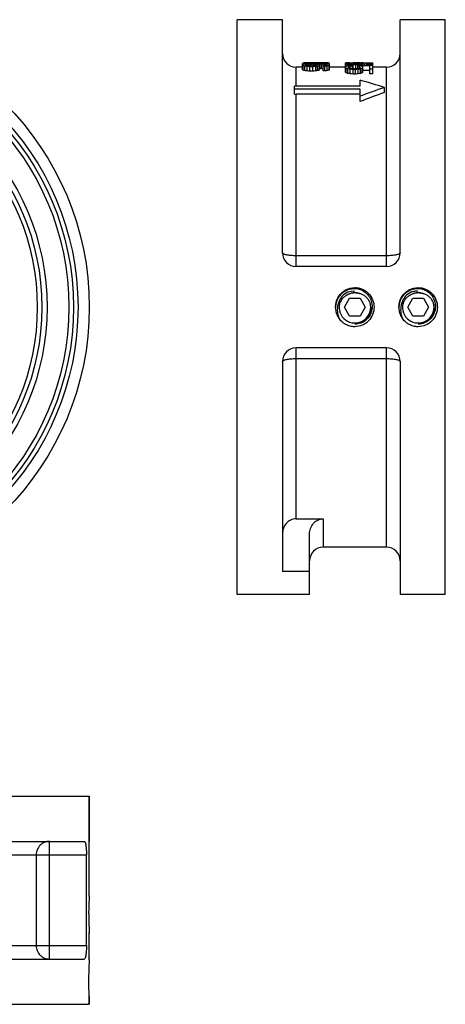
# Model space of a CAD drawing. Header units: millimetres. Extents: x -8 to 271, y 72 to 552.
# Tile 4 of 5: x 177 to 271, y 72 to 290. Entities that reach past the tile are written whole.
import ezdxf

# ---------------------------------------------------------------- set-up
doc = ezdxf.new("R2010")
doc.units = ezdxf.units.MM
doc.header["$LTSCALE"] = 30.734
doc.layers.get('0').update_dxf_attribs({"linetype": 'CONTINUOUS'})
doc.layers.add('02___PRT_ALL_AXES', color=7, linetype='CONTINUOUS')

msp = doc.modelspace()

# ---------------------------------------------------------------- linework, layer by layer
at = {"color": 7, "linetype": 'Continuous'}
for p, q in [((234.71, 238.23), (234.71, 289.73)), ((260.71, 238.23), (260.71, 289.73)), ((237.71, 275.08), (237.71, 279.23)), ((239.13, 280.1), (239.13, 280.13)), ((239.13, 280.13), (244.11, 280.13)), ((239.13, 278.67), (239.13, 280.08)), ((239.13, 280.08), (245.13, 280.08)), ((239.26, 278.58), (239.26, 279.59)), ((239.64, 280.13), (239.64, 280.18)), ((239.64, 278.47), (239.64, 279.49)), ((239.77, 279.66), (239.77, 279.78)), ((239.89, 279.61), (239.89, 279.83)), ((240.02, 280.13), (240.02, 280.19)), ((240.15, 279.55), (240.15, 279.88)), ((240.15, 278.41), (240.15, 279.42)), ((240.4, 280.13), (240.4, 280.23)), ((240.58, 280.23), (240.4, 280.23)), ((240.53, 279.51), (240.53, 279.9)), ((240.79, 278.36), (240.79, 279.38)), ((240.79, 279.38), (241.43, 279.38)), ((240.92, 279.49), (240.92, 279.92)), ((240.92, 279.92), (241.3, 279.92)), ((240.92, 279.49), (241.3, 279.49)), ((241.3, 279.49), (241.3, 279.92)), ((241.43, 278.36), (241.43, 279.38)), ((241.68, 279.99), (242.57, 279.99)), ((241.68, 279.51), (241.68, 279.9)), ((241.94, 279.55), (241.94, 279.88)), ((242.06, 278.41), (242.06, 279.42)), ((242.19, 279.61), (242.19, 279.83)), ((242.32, 279.93), (242.57, 279.93)), ((242.32, 279.66), (242.32, 279.78)), ((242.45, 278.47), (242.45, 279.49)), ((242.57, 279.89), (242.57, 279.93)), ((242.83, 278.58), (242.83, 279.59)), ((242.96, 278.67), (242.96, 279.77)), ((243.21, 280.13), (243.21, 280.17)), ((243.34, 278.91), (243.34, 279.92)), ((243.6, 280.17), (243.6, 280.21)), ((243.72, 278.41), (243.72, 279.9)), ((243.85, 280.17), (243.85, 280.22)), ((243.85, 280.17), (244.23, 280.17)), ((244.11, 279.57), (244.11, 279.88)), ((244.11, 278.43), (244.11, 279.45)), ((244.36, 279.63), (244.36, 279.83)), ((244.49, 279.68), (244.49, 279.78)), ((244.62, 278.49), (244.62, 279.51)), ((245, 278.6), (245, 279.61)), ((245.13, 280.1), (245.13, 280.13)), ((245.13, 278.69), (245.13, 280.08)), ((248.66, 278.12), (248.66, 280.2)), ((248.66, 280.2), (254.66, 280.2)), ((248.79, 279.41), (248.79, 279.91)), ((248.79, 277.99), (248.79, 279.01)), ((249.17, 279.51), (249.17, 279.83)), ((249.17, 277.85), (249.17, 278.88)), ((249.3, 279.96), (249.3, 280.04)), ((249.3, 279.14), (249.3, 279.29)), ((249.42, 279.92), (249.42, 280.07)), ((249.42, 279.04), (249.42, 279.38)), ((249.55, 280.23), (249.51, 280.23)), ((249.68, 279.88), (249.68, 280.1)), ((249.68, 279.57), (249.68, 279.79)), ((249.68, 278.96), (249.68, 279.45)), ((249.68, 277.76), (249.68, 278.79)), ((250.06, 279.85), (250.06, 280.11)), ((250.19, 278.9), (250.19, 279.61)), ((250.32, 278.88), (250.32, 279.75)), ((250.96, 279.75), (250.32, 279.75)), ((250.32, 277.7), (250.32, 278.73)), ((250.83, 278.73), (250.32, 278.73)), ((250.45, 279.83), (250.45, 280.12)), ((250.83, 280.12), (250.45, 280.12)), ((250.83, 279.83), (250.45, 279.83)), ((250.7, 278.88), (250.45, 278.88)), ((251, 280.23), (250.83, 280.23)), ((250.83, 279.83), (250.83, 280.12)), ((250.83, 277.7), (250.83, 278.73)), ((250.96, 278.9), (250.96, 279.75)), ((252.1, 280.16), (251.21, 280.16)), ((251.21, 279.85), (251.21, 280.11)), ((251.34, 278.96), (251.34, 279.61)), ((254.66, 279.61), (251.34, 279.61)), ((251.47, 279.88), (251.47, 280.1)), ((251.47, 277.76), (251.47, 278.79)), ((251.59, 279.61), (251.59, 279.79)), ((251.72, 279.92), (251.72, 280.07)), ((251.72, 279.04), (251.72, 279.38)), ((251.85, 280.13), (252.1, 280.13)), ((251.85, 280.04), (251.85, 279.96)), ((251.85, 279.14), (251.85, 279.29)), ((251.98, 279.61), (251.98, 279.83)), ((254.02, 279.51), (251.98, 279.51)), ((251.98, 277.85), (251.98, 278.88)), ((252.36, 279.61), (252.36, 279.91)), ((252.36, 277.99), (252.36, 279.01)), ((252.49, 279.61), (252.49, 280.03)), ((252.49, 278.12), (252.49, 279.29)), ((254.02, 278.5), (252.49, 278.5)), ((252.87, 279.61), (252.87, 280.12)), ((253.25, 279.61), (253.25, 280.11)), ((253.64, 279.89), (253.64, 280.1)), ((253.64, 279.61), (253.64, 279.8)), ((253.89, 279.93), (253.89, 280.07)), ((254.02, 279.97), (254.02, 280.04)), ((254.02, 277.76), (254.02, 279.51)), ((254.66, 278.79), (254.02, 278.79)), ((254.15, 279.61), (254.15, 279.85)), ((254.53, 279.61), (254.53, 279.92)), ((254.66, 280.03), (254.66, 280.2)), ((254.66, 277.76), (254.66, 279.98)), ((257.71, 235.23), (257.71, 279.23)), ((241.43, 278.36), (240.79, 278.36)), ((250.83, 277.7), (250.32, 277.7)), ((251.87, 275.08), (251.87, 276.34)), ((254.66, 277.76), (254.02, 277.76)), ((237.35, 273.28), (237.35, 275.08)), ((251.87, 275.08), (237.35, 275.08)), ((251.87, 274.38), (237.35, 274.38)), ((251.87, 271.64), (251.87, 274.38)), ((257.27, 273.62), (257.27, 274.74)), ((237.71, 235.23), (237.71, 273.26)), ((251.87, 273.26), (237.71, 273.26)), ((257.71, 237.58), (237.71, 237.58)), ((257.71, 235.23), (237.71, 235.23)), ((248.4, 226.23), (249.55, 228.23)), ((249.55, 224.23), (248.4, 226.23)), ((249.55, 228.23), (251.86, 228.23)), ((251.86, 228.23), (253.02, 226.23)), ((253.02, 226.23), (251.86, 224.23)), ((262.4, 226.23), (263.55, 228.23)), ((263.55, 224.23), (262.4, 226.23)), ((263.55, 228.23), (265.86, 228.23)), ((265.86, 228.23), (267.02, 226.23)), ((267.02, 226.23), (265.86, 224.23)), ((251.86, 224.23), (249.55, 224.23)), ((265.86, 224.23), (263.55, 224.23)), ((237.71, 179.49), (237.71, 217.23)), ((257.71, 217.23), (237.71, 217.23)), ((257.71, 173.23), (257.71, 217.23)), ((234.71, 214.23), (234.71, 167.86)), ((237.71, 214.87), (257.71, 214.87)), ((260.71, 214.23), (260.71, 162.73)), ((237.71, 179.49), (243.71, 179.49)), ((243.71, 179.49), (243.71, 173.23)), ((240.71, 162.73), (240.71, 176.12)), ((240.71, 167.86), (234.71, 167.86)), ((192.02, 118.23), (192.02, 108.23)), ((66.17, 108.23), (190.88, 108.23)), ((183.22, 82.23), (183.22, 108.23)), ((105.52, 105.23), (191.38, 105.23)), ((180.29, 105.23), (180.29, 85.23)), ((191.38, 85.23), (191.38, 105.23)), ((192.01, 96.26), (192.02, 96.42)), ((192.02, 96.47), (192.02, 96.48)), ((192.02, 96.48), (192.02, 96.47)), ((192.02, 96.46), (192.02, 96.47)), ((192.02, 96.47), (192.02, 96.43)), ((192.02, 96.42), (192.02, 96.46)), ((192.02, 96.43), (192.02, 96.41)), ((192.02, 88.08), (192.02, 88.02)), ((192.02, 88.02), (192.02, 88.08)), ((192.02, 88.02), (192.02, 87.98)), ((192.02, 87.98), (192.02, 88.02)), ((65.67, 85.23), (191.38, 85.23)), ((66.17, 82.23), (190.88, 82.23)), ((192.01, 82.26), (192.02, 82.43)), ((192.02, 82.46), (192.02, 82.48)), ((192.02, 82.48), (192.02, 82.46)), ((192.02, 82.43), (192.02, 82.46)), ((192.02, 82.46), (192.02, 82.45)), ((192.02, 82.45), (192.02, 82.44)), ((192.02, 82.44), (192.02, 82.42)), ((192.02, 73.98), (192.02, 72.23))]:
    msp.add_line(p, q, dxfattribs=at)
for radius in [61, 60, 59, 54.15, 53, 52]:
    msp.add_circle((128.52, 226.23), radius, dxfattribs=at)
for centre, radius, start, end in [((237.71, 282.23), 3, 180, 270), ((257.71, 282.23), 3, 270, 360), ((237.71, 275.93), 2.67, 262.2616, 269.9916), ((237.71, 238.23), 3, 180, 270), ((257.71, 238.23), 3, 270, 360), ((250.71, 226.23), 3.19, 72.3184, 124.6152), ((250.71, 226.23), 3.19, 70.846, 72.3181), ((250.71, 226.23), 3.19, 68.0298, 70.8457), ((250.71, 226.23), 3.2, 66.4567, 68.0299), ((264.71, 226.23), 3.19, 72.3184, 124.6152), ((264.71, 226.23), 3.19, 70.846, 72.3181), ((264.71, 226.23), 3.19, 68.0298, 70.8457), ((264.71, 226.23), 3.2, 66.4567, 68.0299), ((250.71, 226.23), 3.5, 175.771, 15.3033), ((250.73, 226.1), 3.52, 0.7632, 17.3525), ((264.71, 226.23), 3.5, 175.771, 15.3033), ((264.73, 226.1), 3.52, 0.7632, 17.3525), ((251.32, 225.85), 4.75, 192.3299, 199.6884), ((251.8, 225.63), 4.97, 180.663, 181.1324), ((251.82, 225.63), 4.99, 181.1359, 186.6963), ((250.28, 226.59), 4.15, 214.2441, 221.0293), ((251.83, 225.63), 5, 186.6966, 188.5368), ((251.84, 225.63), 5.01, 188.5375, 195.5308), ((251.79, 225.62), 4.95, 195.5299, 200.7186), ((265.31, 225.85), 4.74, 192.3251, 193.1691), ((265.31, 225.85), 4.74, 193.1691, 193.591), ((265.32, 225.85), 4.74, 193.5915, 196.6464), ((265.32, 225.85), 4.74, 196.6466, 199.6909), ((265.93, 225.63), 5.1, 180.7206, 188.9722), ((264.28, 226.59), 4.15, 214.2441, 221.0294), ((265.59, 225.58), 4.76, 188.9339, 189.7059), ((265.72, 225.6), 4.88, 189.7256, 194.9446), ((265.79, 225.62), 4.96, 194.9236, 200.7373), ((250.83, 226.06), 3.55, 268.1036, 276.5048), ((264.83, 226.06), 3.55, 268.0962, 274.6789), ((237.71, 214.23), 3, 90, 180), ((257.71, 214.23), 3, 0, 90), ((243.71, 170.23), 3, 90, 180), ((257.71, 170.23), 3, 0, 90), ((253.42, 92.23), 61.55, 176.6858, 179.9981), ((292.54, 91.48), 100.65, 177.3748, 177.5454), ((253.65, 92.24), 61.77, 180.008, 183.8619), ((253.42, 78.23), 61.55, 176.6858, 179.9981), ((292.54, 77.48), 100.65, 177.3748, 177.5454)]:
    msp.add_arc(centre, radius, start, end, dxfattribs=at)
for centre, major_axis, ratio, start_param, end_param in [((240.56, 226.23), (0, 54), 0.204255, 0.118984, 0.130649), ((237.56, 226.23), (0, 54), 0.204256, -0.154034, -0.142332), ((237.56, 226.23), (0, 53), 0.204256, -0.156964, -0.145036), ((239.76, 226.23), (0, 54), 0.170213, 0.054935, 0.060819), ((241.07, 226.23), (0, 54), 0.612767, 6.326532, 6.33812), ((243.18, 226.23), (0, 54), 0.612767, 0.107336, 0.118984), ((234.18, 226.23), (0, 54), 0.612764, -0.165758, -0.154034), ((234.18, 226.23), (0, 53), 0.612764, -0.168915, -0.156964), ((242.03, 226.23), (55.15, 0), 0.979167, 7.890379, 7.897329), ((247.52, 226.23), (73.53, 0), 0.734375, 1.67115, 1.678132), ((227.51, 226.23), (73.53, 0), 0.734375, 7.681178, 7.688224), ((227.51, 226.23), (72.17, 0), 0.734375, 1.394699, 1.401881), ((242.12, 226.23), (0, 54), 0.340425, 0.121316, 0.128315), ((237.12, 226.23), (0, 54), 0.340425, -0.151692, -0.144671), ((244.34, 226.23), (0, 54), 0.680851, 0.114323, 0.121316), ((234.34, 226.23), (0, 54), 0.680851, 6.124464, 6.131493), ((244.04, 226.23), (110.3, 0), 0.489584, 7.886904, 7.890379), ((253.96, 226.23), (137.87, 0), 0.391665, 1.666498, 1.67115), ((249.59, 226.23), (82.72, 0), 0.652775, 1.68046, 1.685119), ((227.07, 226.23), (82.72, 0), 0.652775, 1.407385, 1.412075), ((216.44, 226.23), (137.87, 0), 0.391665, 7.676477, 7.681178), ((216.44, 226.23), (135.32, 0), 0.391665, 1.389906, 1.394699), ((258.64, 226.23), (165.45, 0), 0.326391, 1.678132, 1.68046), ((213.62, 226.23), (165.45, 0), 0.326391, 7.688224, 7.69057), ((240.58, 226.23), (106.06, 0), 0.509167, 7.825552, 7.853981), ((277.68, 226.23), (386.04, 0), 0.139882, 1.664173, 1.666498), ((223.57, 226.23), (165.45, 0), 0.326391, 1.461132, 1.463461), ((268.6, 226.23), (165.45, 0), 0.326391, 1.734208, 1.736554), ((265.77, 226.23), (137.87, 0), 0.391665, 1.7436, 1.748301), ((265.77, 226.23), (135.32, 0), 0.391665, 1.746894, 1.751687), ((235.65, 226.23), (55.15, 0), 0.979163, 1.456473, 1.461132), ((250.65, 226.23), (55.15, 0), 0.979163, 1.729517, 1.734208), ((237.74, 226.23), (0, 54), 0.680851, 6.161869, 6.168862), ((247.75, 226.23), (0, 54), 0.680851, 0.151692, 0.158721), ((251.55, 226.23), (55.15, 0), 0.979167, 1.736554, 1.7436), ((251.55, 226.23), (54.13, 0), 0.979167, 1.739712, 1.746894), ((239.97, 226.23), (0, 54), 0.340425, 6.154871, 6.161869), ((244.97, 226.23), (0, 54), 0.340425, 0.144671, 0.151692), ((238.47, 226.23), (0, 54), 0.680851, 6.164201, 6.178178), ((247.91, 226.23), (0, 54), 0.612764, 0.154034, 0.165758), ((247.91, 226.23), (0, 53), 0.612764, 0.156964, 0.168915), ((206.58, 226.23), (386.04, 0), 0.139882, 7.75828, 7.760605), ((207.89, 226.23), (330.89, 0), 0.163196, 7.746646, 7.748974), ((241.52, 226.23), (0, 54), 0.204255, 6.152536, 6.164201), ((244.52, 226.23), (0, 54), 0.204256, 0.142332, 0.154034), ((244.52, 226.23), (0, 53), 0.204256, 0.145036, 0.156964), ((207.89, 226.23), (324.76, 0), 0.163196, 1.461427, 1.462614), ((240.19, 226.23), (64.34, 0), 0.839285, 7.793111, 7.80702), ((225.62, 226.23), (165.45, 0), 0.326391, 7.744317, 7.746646), ((225.62, 226.23), (162.38, 0), 0.326391, 1.459054, 1.461427), ((230.29, 226.23), (137.87, 0), 0.391665, 7.753628, 7.75828), ((244.64, 226.23), (0, 54), 0.680852, 0.021483, 0.02843), ((234.67, 226.23), (82.72, 0), 0.652775, 7.739659, 7.744317), ((256.99, 226.23), (82.72, 0), 0.652775, 1.727174, 1.731862), ((272.17, 226.23), (165.45, 0), 0.326391, 1.74125, 1.7436), ((272.17, 226.23), (162.38, 0), 0.326391, 1.744499, 1.746894), ((240.22, 226.23), (110.3, 0), 0.489584, 1.534399, 1.537874), ((236.74, 226.23), (73.53, 0), 0.734375, 7.746646, 7.753628), ((239.91, 226.23), (0, 54), 0.680851, 6.161869, 6.168862), ((249.83, 226.23), (0, 54), 0.680851, 0.149351, 0.156377), ((256.58, 226.23), (73.53, 0), 0.734375, 1.734208, 1.74125), ((256.58, 226.23), (72.17, 0), 0.734375, 1.73732, 1.744499), ((242.23, 226.23), (55.15, 0), 0.979167, 1.527449, 1.534399), ((241.21, 226.23), (64.34, 0), 0.839286, 7.793111, 7.80702), ((242.14, 226.23), (0, 54), 0.340425, 6.154871, 6.161869), ((247.1, 226.23), (0, 54), 0.340425, 0.142332, 0.149351), ((243.18, 226.23), (0, 54), 0.612767, -0.054935, -0.043347), ((241.07, 226.23), (0, 54), 0.612767, -0.118984, -0.107336), ((250, 226.23), (0, 54), 0.612767, 0.151692, 0.163411), ((250, 226.23), (0, 53), 0.612767, 0.154577, 0.166523), ((244.5, 226.23), (0, 54), 0.170213, -0.059508, -0.054935), ((243.69, 226.23), (0, 54), 0.204255, 6.152536, 6.164201), ((246.67, 226.23), (0, 54), 0.204255, 0.139994, 0.151692), ((246.67, 226.23), (0, 53), 0.204255, 0.142653, 0.154577), ((249.6, 226.23), (0, 54), 0.204256, 0.074328, 0.085939), ((247.58, 226.23), (0, 54), 0.204256, -0.109198, -0.097562), ((250.7, 226.23), (0, 54), 0.204256, 0.174683, 0.186449), ((246.46, 226.23), (0, 54), 0.204256, -0.212427, -0.200602), ((249.51, 226.23), (90.44, 0), 0.597053, 1.570794, 1.578834), ((251.24, 226.23), (0, 54), 0.612767, 0.062726, 0.074328), ((245.18, 226.23), (0, 54), 0.612767, -0.120849, -0.109198), ((254.54, 226.23), (0, 54), 0.612764, 0.162942, 0.174683), ((241.81, 226.23), (0, 54), 0.612764, -0.224283, -0.212427), ((253.78, 226.23), (73.53, 0), 0.734375, 7.909751, 7.916708), ((240.3, 226.23), (73.53, 0), 0.734375, 7.726134, 7.733132), ((261.1, 226.23), (73.53, 0), 0.734375, 1.726705, 1.733739), ((232.81, 226.23), (73.53, 0), 0.734375, 7.62257, 7.629699), ((250.83, 226.23), (0, 54), 0.340425, 6.359834, 6.366801), ((247.46, 226.23), (0, 54), 0.340425, -0.10687, -0.099888), ((251.85, 226.23), (0, 54), 0.255319, 0.177034, 0.186449), ((246.55, 226.23), (0, 54), 0.255319, 6.073125, 6.082583), ((252.24, 226.23), (0, 54), 0.680851, 6.352871, 6.359834), ((245.5, 226.23), (0, 54), 0.680851, 6.169328, 6.176315), ((255.9, 226.23), (0, 54), 0.680851, 0.169984, 0.177034), ((241.76, 226.23), (0, 54), 0.680851, 6.066019, 6.073125), ((257.36, 226.23), (137.87, 0), 0.39167, 7.905115, 7.909751), ((255.44, 226.23), (82.72, 0), 0.652783, 1.635842, 1.640482), ((240.28, 226.23), (82.72, 0), 0.652783, 1.452278, 1.456939), ((232.1, 226.23), (137.87, 0), 0.39167, 7.721464, 7.726134), ((266.81, 226.23), (110.3, 0), 0.489581, 1.72202, 1.726705), ((268.34, 226.23), (110.3, 0), 0.489581, 1.736085, 1.74078), ((231.86, 226.23), (82.72, 0), 0.652775, 7.632072, 7.636816), ((218.06, 226.23), (137.87, 0), 0.391665, 7.617811, 7.62257), ((260.82, 226.23), (165.45, 0), 0.326384, 7.916708, 7.919027), ((230.5, 226.23), (165.45, 0), 0.326384, 7.733132, 7.735464), ((213.65, 226.23), (165.45, 0), 0.326391, 7.629699, 7.632072), ((251, 226.23), (88.24, 0), 0.611979, 7.844321, 7.861694), ((270.05, 226.23), (386.05, 0), 0.139879, 1.619612, 1.62193), ((287.5, 226.23), (165.45, 0), 0.326391, 1.792706, 1.795079), ((240.46, 226.23), (165.45, 0), 0.326384, 1.50575, 1.50807), ((270.77, 226.23), (165.45, 0), 0.326384, 1.689314, 1.691646), ((283.09, 226.23), (137.87, 0), 0.391665, 1.802208, 1.806967), ((269.17, 226.23), (137.87, 0), 0.39167, 1.698644, 1.703313), ((269.29, 226.23), (82.72, 0), 0.652775, 1.787962, 1.792706), ((247.63, 226.23), (55.15, 0), 0.979174, 7.784296, 7.788936), ((257.73, 226.23), (55.15, 0), 0.979174, 1.684653, 1.689314), ((244.44, 226.23), (0, 54), 0.76596, -0.177034, -0.167636), ((248.91, 226.23), (0, 54), 0.680851, 6.206536, 6.213499), ((255.64, 226.23), (0, 54), 0.680851, 6.390055, 6.397042), ((259.39, 226.23), (0, 54), 0.680851, 0.21006, 0.217166), ((268.33, 226.23), (73.53, 0), 0.734375, 1.795079, 1.802208), ((258.63, 226.23), (55.15, 0), 0.979167, 7.974831, 7.98183), ((250.31, 226.23), (0, 54), 0.340425, -0.083616, -0.076649), ((253.68, 226.23), (0, 54), 0.340425, 6.383074, 6.390055), ((249.29, 226.23), (0, 54), 0.255319, 6.096737, 6.106151), ((254.6, 226.23), (0, 54), 0.255319, 0.200602, 0.21006), ((249.63, 226.23), (0, 54), 0.680851, -0.074328, -0.060407), ((255.97, 226.23), (0, 54), 0.612767, 0.109198, 0.120849), ((246.61, 226.23), (0, 54), 0.612764, -0.174683, -0.162942), ((259.34, 226.23), (0, 54), 0.612764, 0.212427, 0.224283), ((233.27, 226.23), (386.05, 0), 0.139879, 7.802848, 7.805166), ((232.13, 226.23), (330.89, 0), 0.163196, 7.791255, 7.793575), ((251.54, 226.23), (0, 54), 0.204256, -0.085939, -0.074328), ((253.56, 226.23), (0, 54), 0.204256, 0.097562, 0.109198), ((250.44, 226.23), (0, 54), 0.204256, 6.096737, 6.108502), ((254.69, 226.23), (0, 54), 0.204256, 0.200602, 0.212427), ((242.5, 226.23), (165.45, 0), 0.326384, 7.788936, 7.791255), ((245.95, 226.23), (137.87, 0), 0.391669, 7.798212, 7.802848), ((247.88, 226.23), (82.72, 0), 0.652783, 7.784296, 7.788936), ((262.84, 226.23), (82.72, 0), 0.652775, 7.965509, 7.970169), ((274.35, 226.23), (165.45, 0), 0.326384, 1.696311, 1.698644), ((249.54, 226.23), (73.53, 0), 0.734375, 7.791255, 7.798212), ((251.08, 226.23), (0, 54), 0.680851, 6.206536, 6.213499), ((257.73, 226.23), (0, 54), 0.680851, 0.104542, 0.111527), ((262.84, 226.23), (73.53, 0), 0.734375, 7.9725, 7.979496), ((252.48, 226.23), (0, 54), 0.340425, 6.199569, 6.206536), ((255.81, 226.23), (0, 54), 0.340425, 0.097562, 0.104542), ((252.07, 226.23), (0, 54), 0.612767, -0.074328, -0.062726), ((258.06, 226.23), (0, 54), 0.612764, 0.10687, 0.118518), ((253.71, 226.23), (0, 54), 0.204256, 6.197246, 6.208858), ((255.71, 226.23), (0, 54), 0.204256, 0.095236, 0.10687), ((246.46, 226.23), (0, 53), 0.204256, -0.216499, -0.20444), ((241.81, 226.23), (0, 53), 0.612764, -0.228589, -0.216499), ((232.81, 226.23), (72.17, 0), 0.734375, 1.334936, 1.342207), ((218.06, 226.23), (135.32, 0), 0.391665, 1.330082, 1.334936), ((283.09, 226.23), (135.32, 0), 0.391665, 1.806656, 1.81151), ((268.33, 226.23), (72.17, 0), 0.734375, 1.799386, 1.806656), ((221.69, 226.23), (81, 0), 0.666665, 1.116022, 1.188995), ((259.34, 226.23), (0, 53), 0.612764, 0.216499, 0.228589), ((254.69, 226.23), (0, 53), 0.204256, 0.20444, 0.216499), ((292.85, 226.23), (81, 0), 0.666665, 2.02557, 2.101251), ((292.85, 226.23), (79.5, 0), 0.666665, 2.034817, 2.112354)]:
    msp.add_ellipse(centre, major_axis=major_axis, ratio=ratio, start_param=start_param, end_param=end_param, dxfattribs=at)
for points, knots in [([(237.71, 237.58), (237.32, 237.58), (236.77, 237.61), (236.06, 237.69), (235.61, 237.76), (235.24, 237.86), (234.99, 237.95), (234.84, 238.04), (234.75, 238.11), (234.71, 238.18), (234.71, 238.23)], [0, 0, 0, 0, 0.363136, 0.528065, 0.673877, 0.795744, 0.890112, 0.926657, 0.956406, 1, 1, 1, 1]), ([(260.71, 238.23), (260.71, 238.18), (260.66, 238.11), (260.57, 238.04), (260.43, 237.95), (260.18, 237.86), (259.81, 237.76), (259.36, 237.69), (258.65, 237.61), (258.09, 237.58), (257.71, 237.58)], [0, 0, 0, 0, 0.043594, 0.073343, 0.109888, 0.204256, 0.326123, 0.471935, 0.636864, 1, 1, 1, 1]), ([(246.68, 224.84), (246.47, 225.47), (246.34, 226.87), (247.11, 228.82), (248.67, 230.21), (250.04, 230.55), (250.71, 230.55)], [0, 0, 0, 0, 0.250127, 0.500182, 0.750105, 1, 1, 1, 1]), ([(250.71, 230.55), (250.99, 230.55), (251.55, 230.49), (252.36, 230.24), (253.1, 229.83), (253.96, 229.11), (254.74, 227.91), (255.07, 226.23), (254.74, 224.55), (253.96, 223.35), (253.1, 222.62), (252.11, 222.08), (251.27, 221.91), (250.71, 221.91)], [0, 0, 0, 0, 0.062682, 0.125373, 0.188055, 0.250724, 0.375495, 0.500315, 0.625135, 0.749901, 0.812579, 0.87525, 1, 1, 1, 1]), ([(260.68, 224.84), (260.47, 225.47), (260.34, 226.87), (261.11, 228.82), (262.67, 230.21), (264.04, 230.55), (264.71, 230.55)], [0, 0, 0, 0, 0.250126, 0.500182, 0.750105, 1, 1, 1, 1]), ([(264.71, 230.55), (265.27, 230.55), (266.39, 230.32), (267.8, 229.35), (268.74, 227.91), (268.96, 226.79), (268.96, 226.23)], [0, 0, 0, 0, 0.249935, 0.499881, 0.74988, 1, 1, 1, 1]), ([(246.68, 224.84), (246.5, 225.47), (246.41, 226.83), (247.05, 228.41), (247.94, 229.4), (248.77, 229.96), (249.71, 230.31), (250.38, 230.37), (250.71, 230.36)], [0, 0, 0, 0, 0.249401, 0.498569, 0.623908, 0.749257, 0.87462, 1, 1, 1, 1]), ([(250.71, 229.71), (250.19, 229.8), (249.07, 229.64), (247.76, 228.62), (246.98, 227.18), (246.82, 226.1), (246.83, 225.57)], [0, 0, 0, 0, 0.248524, 0.498904, 0.749786, 1, 1, 1, 1]), ([(248.89, 228.86), (248.67, 228.73), (248.24, 228.43), (247.9, 228.03), (247.76, 227.82)], [0, 0, 0, 0, 0.499976, 1, 1, 1, 1]), ([(250.41, 229.35), (250.27, 229.33), (250.01, 229.29), (249.62, 229.19), (249.31, 229.07), (249.07, 228.95), (248.95, 228.89), (248.89, 228.86)], [0, 0, 0, 0, 0.249986, 0.49996, 0.749934, 0.874965, 1, 1, 1, 1]), ([(251.98, 229.15), (251.92, 229.17), (251.79, 229.21), (251.53, 229.28), (251.21, 229.34), (250.81, 229.37), (250.54, 229.36), (250.41, 229.35)], [0, 0, 0, 0, 0.125028, 0.250059, 0.500042, 0.750023, 1, 1, 1, 1]), ([(250.71, 230.36), (251.14, 230.35), (251.99, 230.17), (253.12, 229.51), (253.97, 228.52), (254.31, 227.72), (254.4, 227.3)], [0, 0, 0, 0, 0.249939, 0.499913, 0.749931, 1, 1, 1, 1]), ([(254.08, 227.15), (253.99, 227.38), (253.77, 227.83), (253.28, 228.41), (252.68, 228.87), (252.22, 229.08), (251.98, 229.15)], [0, 0, 0, 0, 0.250036, 0.500046, 0.750033, 1, 1, 1, 1]), ([(260.68, 224.84), (260.5, 225.47), (260.41, 226.83), (261.05, 228.41), (261.94, 229.4), (262.77, 229.96), (263.71, 230.31), (264.38, 230.37), (264.71, 230.36)], [0, 0, 0, 0, 0.249415, 0.498578, 0.623922, 0.749263, 0.874619, 1, 1, 1, 1]), ([(264.71, 229.71), (264.45, 229.75), (263.9, 229.75), (262.86, 229.47), (261.76, 228.62), (260.99, 227.18), (260.82, 226.1), (260.83, 225.57)], [0, 0, 0, 0, 0.12491, 0.250242, 0.500012, 0.750302, 1, 1, 1, 1]), ([(262.89, 228.86), (262.68, 228.74), (262.26, 228.44), (261.76, 227.88), (261.4, 227.22), (261.26, 226.73), (261.22, 226.49)], [0, 0, 0, 0, 0.249965, 0.499951, 0.749959, 1, 1, 1, 1]), ([(264.41, 229.35), (264.27, 229.33), (264.01, 229.29), (263.62, 229.19), (263.31, 229.07), (263.07, 228.95), (262.95, 228.89), (262.89, 228.86)], [0, 0, 0, 0, 0.249986, 0.49996, 0.749934, 0.874965, 1, 1, 1, 1]), ([(265.98, 229.15), (265.92, 229.17), (265.79, 229.21), (265.53, 229.28), (265.21, 229.34), (264.81, 229.37), (264.54, 229.36), (264.41, 229.35)], [0, 0, 0, 0, 0.125028, 0.250059, 0.500042, 0.750023, 1, 1, 1, 1]), ([(264.71, 230.36), (265.22, 230.34), (266.26, 230.1), (267.54, 229.15), (268.36, 227.79), (268.53, 226.74), (268.51, 226.23)], [0, 0, 0, 0, 0.249894, 0.499881, 0.74995, 1, 1, 1, 1]), ([(268.08, 227.15), (267.99, 227.38), (267.77, 227.83), (267.28, 228.41), (266.68, 228.87), (266.22, 229.08), (265.98, 229.15)], [0, 0, 0, 0, 0.250036, 0.500046, 0.750033, 1, 1, 1, 1]), ([(247.76, 227.82), (247.62, 227.62), (247.39, 227.19), (247.26, 226.72), (247.22, 226.49)], [0, 0, 0, 0, 0.499968, 1, 1, 1, 1]), ([(254.4, 227.3), (254.53, 226.78), (254.57, 225.67), (253.97, 224.14), (252.81, 222.96), (251.76, 222.59), (251.23, 222.53)], [0, 0, 0, 0, 0.250285, 0.500373, 0.75023, 1, 1, 1, 1]), ([(268.96, 226.23), (268.96, 225.67), (268.74, 224.54), (267.8, 223.11), (266.39, 222.14), (265.27, 221.91), (264.71, 221.91)], [0, 0, 0, 0, 0.250111, 0.500096, 0.750032, 1, 1, 1, 1]), ([(268.51, 226.23), (268.5, 225.77), (268.31, 224.86), (267.58, 223.67), (266.47, 222.81), (265.57, 222.56), (265.12, 222.52)], [0, 0, 0, 0, 0.250206, 0.500214, 0.750108, 1, 1, 1, 1]), ([(254.24, 226.15), (254.25, 225.94), (254.21, 225.51), (254.05, 224.89), (253.78, 224.31), (253.41, 223.78), (252.96, 223.33), (252.43, 222.97), (251.85, 222.7), (251.44, 222.59), (251.23, 222.55)], [0, 0, 0, 0, 0.124991, 0.249984, 0.37498, 0.499979, 0.624981, 0.749985, 0.874991, 1, 1, 1, 1]), ([(268.24, 226.15), (268.25, 225.93), (268.21, 225.5), (268.04, 224.86), (267.76, 224.27), (267.38, 223.74), (266.9, 223.29), (266.36, 222.92), (265.76, 222.66), (265.33, 222.56), (265.12, 222.53)], [0, 0, 0, 0, 0.12499, 0.249983, 0.374979, 0.499978, 0.62498, 0.749984, 0.874991, 1, 1, 1, 1]), ([(250.71, 221.91), (250.36, 221.91), (249.65, 222), (248.66, 222.39), (247.8, 223.02), (247.34, 223.57), (247.15, 223.86)], [0, 0, 0, 0, 0.250041, 0.500043, 0.750009, 1, 1, 1, 1]), ([(264.71, 221.91), (264.36, 221.91), (263.65, 222), (262.66, 222.39), (261.8, 223.02), (261.34, 223.57), (261.15, 223.86)], [0, 0, 0, 0, 0.250044, 0.500051, 0.75001, 1, 1, 1, 1]), ([(234.71, 214.23), (234.71, 214.27), (234.75, 214.35), (234.84, 214.42), (234.99, 214.51), (235.24, 214.6), (235.61, 214.69), (236.06, 214.77), (236.77, 214.85), (237.32, 214.87), (237.71, 214.87)], [0, 0, 0, 0, 0.043594, 0.073343, 0.109888, 0.204256, 0.326123, 0.471935, 0.636864, 1, 1, 1, 1]), ([(257.71, 214.87), (258.09, 214.87), (258.65, 214.85), (259.36, 214.77), (259.81, 214.69), (260.18, 214.6), (260.43, 214.51), (260.57, 214.42), (260.66, 214.35), (260.71, 214.27), (260.71, 214.23)], [0, 0, 0, 0, 0.363136, 0.528065, 0.673877, 0.795744, 0.890112, 0.926657, 0.956406, 1, 1, 1, 1]), ([(237.71, 179.49), (237.29, 179.49), (236.45, 179.29), (235.46, 178.48), (234.85, 177.37), (234.71, 176.53), (234.71, 176.12)], [0, 0, 0, 0, 0.249504, 0.499406, 0.749608, 1, 1, 1, 1]), ([(240.71, 176.12), (240.71, 176.53), (240.85, 177.37), (241.46, 178.48), (242.45, 179.29), (243.29, 179.49), (243.71, 179.49)], [0, 0, 0, 0, 0.250392, 0.500594, 0.750496, 1, 1, 1, 1]), ([(183.22, 108.23), (182.84, 108.23), (182.07, 108.08), (181.09, 107.41), (180.44, 106.41), (180.29, 105.62), (180.29, 105.23)], [0, 0, 0, 0, 0.247311, 0.496163, 0.747261, 1, 1, 1, 1]), ([(190.88, 108.23), (190.92, 108.23), (190.99, 108.19), (191.05, 108.1), (191.12, 107.96), (191.19, 107.71), (191.26, 107.34), (191.31, 106.89), (191.37, 106.18), (191.38, 105.62), (191.38, 105.23)], [0, 0, 0, 0, 0.039264, 0.067139, 0.102113, 0.194379, 0.315586, 0.462345, 0.629567, 1, 1, 1, 1]), ([(191.99, 96.09), (191.99, 96.11), (192, 96.16), (192, 96.22), (192.01, 96.26)], [0, 0, 0, 0, 0.291738, 1, 1, 1, 1]), ([(180.29, 85.23), (180.29, 84.84), (180.44, 84.06), (181.09, 83.06), (182.07, 82.39), (182.84, 82.23), (183.22, 82.23)], [0, 0, 0, 0, 0.252739, 0.503837, 0.752689, 1, 1, 1, 1]), ([(191.38, 85.23), (191.38, 84.85), (191.37, 84.29), (191.31, 83.58), (191.26, 83.13), (191.19, 82.76), (191.12, 82.51), (191.05, 82.37), (190.99, 82.28), (190.92, 82.23), (190.88, 82.23)], [0, 0, 0, 0, 0.370433, 0.537655, 0.684414, 0.805621, 0.897887, 0.932861, 0.960736, 1, 1, 1, 1]), ([(191.99, 82.09), (191.99, 82.11), (192, 82.16), (192, 82.22), (192.01, 82.26)], [0, 0, 0, 0, 0.291738, 1, 1, 1, 1]), ([(192.02, 73.98), (192.02, 74.01), (192.01, 74.12), (192, 74.35), (191.98, 74.74), (191.95, 75.26), (191.92, 75.89), (191.89, 76.9), (191.88, 77.69), (191.88, 78.23)], [0, 0, 0, 0, 0.018963, 0.075196, 0.166749, 0.290374, 0.441684, 0.614987, 1, 1, 1, 1])]:
    msp.add_open_spline(points, degree=3, knots=knots, dxfattribs=at)
at = {"layer": '02___PRT_ALL_AXES', "color": 7, "linetype": 'Continuous'}
for p, q in [((224.71, 162.73), (224.71, 289.73)), ((234.71, 289.73), (224.71, 289.73)), ((270.71, 289.73), (260.71, 289.73)), ((270.71, 162.73), (270.71, 289.73)), ((239.13, 279.23), (237.71, 279.23)), ((248.66, 279.23), (245.13, 279.23)), ((257.71, 279.23), (254.66, 279.23)), ((257.71, 173.23), (243.71, 173.23)), ((240.71, 162.73), (224.71, 162.73)), ((270.71, 162.73), (260.71, 162.73)), ((65.02, 118.23), (192.02, 118.23)), ((192.02, 96.48), (192.02, 118.23)), ((192.02, 82.46), (192.02, 87.98)), ((192.02, 72.23), (192.02, 73.98)), ((65.02, 72.23), (192.02, 72.23))]:
    msp.add_line(p, q, dxfattribs=at)
msp.add_circle((128.52, 226.23), 63.5, dxfattribs=at)

doc.saveas('drawing.dxf')
